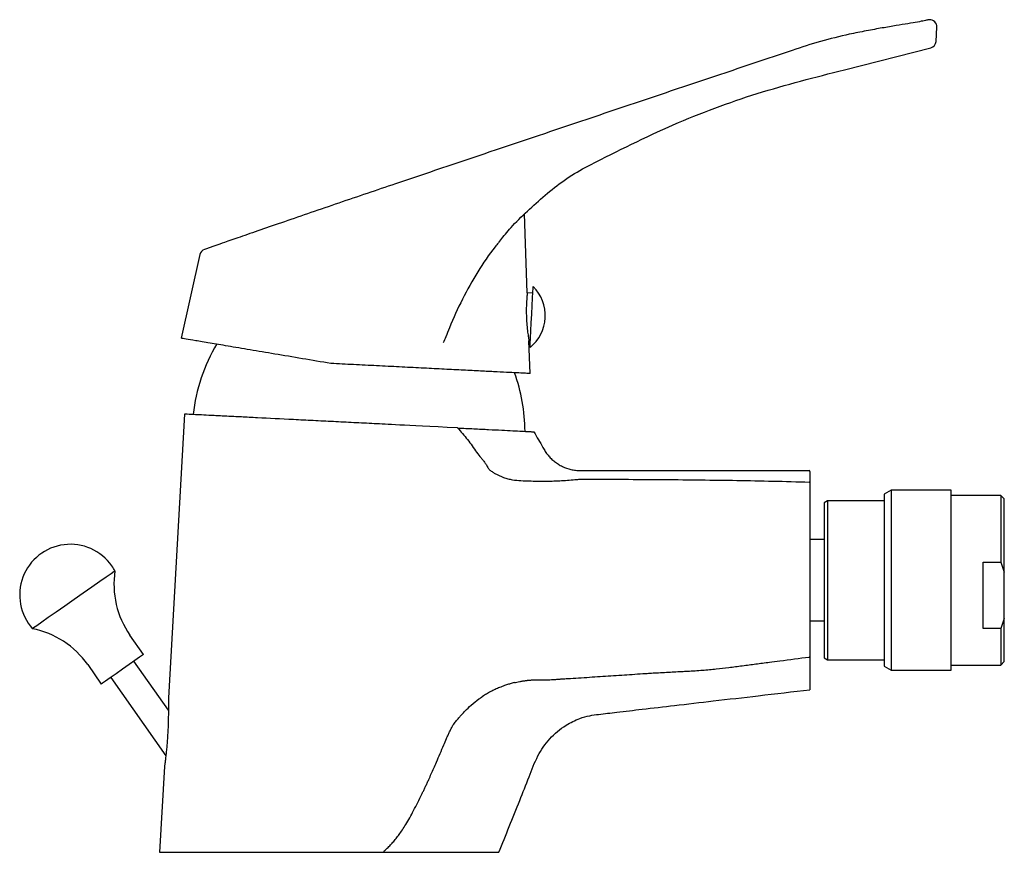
# Model space of a CAD drawing. Header units: millimetres. Extents: x 3856.919 to 3857.059, y 1755.794 to 1755.912.
import ezdxf

# ---------------------------------------------------------------- set-up
doc = ezdxf.new("R2010")
doc.units = ezdxf.units.MM
doc.layers.add('SANINDUSA', color=3, linetype='Continuous')

msp = doc.modelspace()

# ---------------------------------------------------------------- linework, layer by layer
at = {"layer": 'SANINDUSA'}
for p, q in [((3857.049037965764, 1755.908546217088), (3857.049139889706, 1755.910561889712)), ((3857.036058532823, 1755.904527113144), (3857.048301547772, 1755.907631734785)), ((3856.973952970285, 1755.888856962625), (3856.972531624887, 1755.888377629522)), ((3856.991190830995, 1755.87297832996), (3856.990800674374, 1755.884126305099)), ((3856.944858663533, 1755.87837559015), (3856.942209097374, 1755.866543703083)), ((3856.991974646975, 1755.872938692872), (3856.991190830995, 1755.87297832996)), ((3856.991429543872, 1755.866157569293), (3856.99163124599, 1755.866147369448)), ((3856.991591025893, 1755.861543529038), (3856.991429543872, 1755.866157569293)), ((3856.942686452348, 1755.855805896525), (3856.940419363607, 1755.815646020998)), ((3857.042686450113, 1755.845055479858), (3857.041686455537, 1755.844478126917)), ((3857.051186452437, 1755.845055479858), (3857.042686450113, 1755.845055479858)), ((3857.042686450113, 1755.845055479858), (3857.042686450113, 1755.831396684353)), ((3857.051186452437, 1755.831396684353), (3857.051186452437, 1755.845055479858)), ((3857.033686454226, 1755.843555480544), (3857.033186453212, 1755.843266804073)), ((3857.041686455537, 1755.843555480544), (3857.033686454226, 1755.843555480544)), ((3857.033686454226, 1755.843555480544), (3857.033686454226, 1755.831503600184)), ((3857.041686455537, 1755.844478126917), (3857.041686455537, 1755.820132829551)), ((3857.058186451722, 1755.844305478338), (3857.051186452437, 1755.844305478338)), ((3857.058686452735, 1755.843805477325), (3857.058186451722, 1755.844305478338)), ((3857.058186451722, 1755.844305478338), (3857.058186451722, 1755.834860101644)), ((3857.058686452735, 1755.820805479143), (3857.058686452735, 1755.843805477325)), ((3857.033186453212, 1755.843266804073), (3857.033186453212, 1755.821344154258)), ((3857.033186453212, 1755.838055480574), (3857.03118645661, 1755.838055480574)), ((3857.055686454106, 1755.834860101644), (3857.058186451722, 1755.834860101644)), ((3857.055686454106, 1755.82545322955), (3857.055686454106, 1755.834860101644)), ((3857.058186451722, 1755.834860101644), (3857.058686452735, 1755.833446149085)), ((3857.033686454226, 1755.831503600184), (3857.033686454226, 1755.82105547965)), ((3857.042686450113, 1755.831396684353), (3857.042686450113, 1755.819555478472)), ((3857.051186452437, 1755.819555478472), (3857.051186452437, 1755.831396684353)), ((3857.058686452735, 1755.826867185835), (3857.058186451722, 1755.82545322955)), ((3857.03118645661, 1755.82655547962), (3857.033186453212, 1755.82655547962)), ((3857.058186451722, 1755.82545322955), (3857.055686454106, 1755.82545322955)), ((3857.058186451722, 1755.82545322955), (3857.058186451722, 1755.82030547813)), ((3856.936904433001, 1755.821799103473), (3856.93498218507, 1755.824544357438)), ((3857.033186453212, 1755.821344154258), (3857.033686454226, 1755.82105547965)), ((3856.929002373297, 1755.820357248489), (3856.930924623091, 1755.817611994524)), ((3856.940421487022, 1755.813899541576), (3856.935552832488, 1755.820852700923)), ((3857.033686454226, 1755.82105547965), (3857.041686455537, 1755.82105547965)), ((3857.041686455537, 1755.820132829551), (3857.042686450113, 1755.819555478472)), ((3857.051186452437, 1755.82030547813), (3857.058186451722, 1755.82030547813)), ((3857.058186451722, 1755.82030547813), (3857.058686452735, 1755.820805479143)), ((3856.932276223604, 1755.818558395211), (3856.940058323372, 1755.807444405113)), ((3857.042686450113, 1755.819555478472), (3857.051186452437, 1755.819555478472)), ((3856.939872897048, 1755.805965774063), (3856.939186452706, 1755.793805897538)), ((3856.939186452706, 1755.793805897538), (3856.987186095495, 1755.793805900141))]:
    msp.add_line(p, q, dxfattribs=at)
at = {"layer": 'SANINDUSA', "flags": 128}
for points in [[(3856.947121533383, 1755.879660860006), (3856.946731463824, 1755.879525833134), (3856.945820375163, 1755.879210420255), (3856.945507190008, 1755.879101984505), (3856.945507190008, 1755.879101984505), (3856.945507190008, 1755.879101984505)], [(3856.991584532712, 1755.865223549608), (3856.991590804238, 1755.865347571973), (3856.991614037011, 1755.865807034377), (3856.991652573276, 1755.866569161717), (3856.991703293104, 1755.867572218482), (3856.991762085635, 1755.868734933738), (3856.991824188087, 1755.869963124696), (3856.991884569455, 1755.871157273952), (3856.991938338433, 1755.872220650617), (3856.991981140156, 1755.873067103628), (3856.992009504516, 1755.873628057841), (3856.992021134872, 1755.873858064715), (3856.992021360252, 1755.873862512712)], [(3856.932868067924, 1755.833622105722), (3856.932730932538, 1755.833526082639), (3856.932308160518, 1755.833230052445), (3856.931620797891, 1755.83274875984), (3856.930703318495, 1755.832106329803), (3856.929601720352, 1755.831334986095), (3856.928371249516, 1755.830473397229), (3856.92707360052, 1755.829564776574), (3856.925773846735, 1755.828654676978), (3856.924537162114, 1755.827788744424), (3856.923425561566, 1755.827010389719), (3856.922494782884, 1755.826358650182), (3856.921791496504, 1755.825866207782), (3856.921350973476, 1755.82555775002), (3856.92119530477, 1755.825448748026)], [(3856.936904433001, 1755.821799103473), (3856.936764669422, 1755.821701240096), (3856.936345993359, 1755.821408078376), (3856.935689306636, 1755.82094826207), (3856.934858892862, 1755.820366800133), (3856.933936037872, 1755.819720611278), (3856.933011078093, 1755.819072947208), (3856.932174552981, 1755.818487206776), (3856.931508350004, 1755.818020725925), (3856.931077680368, 1755.8177191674), (3856.930924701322, 1755.81761204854)]]:
    msp.add_lwpolyline(points, dxfattribs=at)
at = {"layer": 'SANINDUSA'}
for centre, radius, start, end in [((3857.048141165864, 1755.910612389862), 0.001000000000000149, 357.1053225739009, 94.84495345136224), ((3857.048039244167, 1755.908596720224), 0.001000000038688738, 285.2067932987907, 357.0777137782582), ((3856.945834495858, 1755.878157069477), 0.001000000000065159, 109.1053225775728, 167.3777440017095), ((3856.987986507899, 1755.869736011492), 0.005771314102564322, 308.5672335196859, 45.64341162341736), ((3856.968790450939, 1755.853037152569), 0.02499999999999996, 149.4466171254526, 173.7872892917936), ((3856.965877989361, 1755.853184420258), 0.02500000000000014, 0.4233558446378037, 19.8035960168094), ((3857.031086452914, 1755.847704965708), 0.0001000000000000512, 0, 89.99871639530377), ((3857.031090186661, 1755.846097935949), 9.632959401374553e-05, 2.01636909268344, 89.39227732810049), ((3856.926557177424, 1755.83021293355), 0.007172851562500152, 35.00000000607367, 221.6218830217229), ((3856.926557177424, 1755.83021293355), 0.007172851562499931, 28.37811697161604, 35.00000000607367), ((3856.945221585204, 1755.83171406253), 0.01250000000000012, 171.2198519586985, 215.0000000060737), ((3856.918762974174, 1755.813187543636), 0.01250000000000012, 35.00000000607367, 78.78014804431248)]:
    msp.add_arc(centre, radius, start, end, dxfattribs=at)
for points, knots in [([(3857.048056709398, 1755.911608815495), (3857.048056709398, 1755.911608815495), (3857.048056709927, 1755.911608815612), (3857.047936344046, 1755.911582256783), (3857.047395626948, 1755.91146996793), (3857.046454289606, 1755.9112900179), (3857.04511360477, 1755.911053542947), (3857.043422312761, 1755.910776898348), (3857.041427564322, 1755.910446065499), (3857.03918768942, 1755.910051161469), (3857.037566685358, 1755.909711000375), (3857.036756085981, 1755.9095408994)], [0, 0, 0, 0, 3.04774610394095e-06, 0.1156083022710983, 0.231214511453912, 0.3573956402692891, 0.4835804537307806, 0.6108219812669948, 0.7380820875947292, 0.8690253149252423, 1, 1, 1, 1]), ([(3857.036756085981, 1755.9095408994), (3857.035392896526, 1755.909230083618), (3857.032660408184, 1755.908607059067), (3857.020878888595, 1755.904656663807), (3857.001308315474, 1755.898081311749), (3856.983071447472, 1755.891931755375), (3856.973952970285, 1755.888856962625)], [0, 0, 0, 0, 0.06338624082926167, 0.1270565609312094, 0.5635262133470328, 1, 1, 1, 1]), ([(3857.000128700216, 1755.891098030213), (3857.004005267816, 1755.893049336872), (3857.011656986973, 1755.896900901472), (3857.023702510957, 1755.901390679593), (3857.031928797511, 1755.903478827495), (3857.036058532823, 1755.904527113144)], [0, 0, 0, 0, 0.3383446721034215, 0.6678378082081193, 1, 1, 1, 1]), ([(3856.989402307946, 1755.882774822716), (3856.991010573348, 1755.884336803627), (3856.99426928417, 1755.887501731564), (3856.99807655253, 1755.890071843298), (3857.000128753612, 1755.89109794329), (3857.000128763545, 1755.891097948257)], [0, 0, 0, 0, 0.4935269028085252, 0.9999975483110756, 1, 1, 1, 1]), ([(3856.972531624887, 1755.888377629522), (3856.971205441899, 1755.887931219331), (3856.968552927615, 1755.887038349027), (3856.964506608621, 1755.885663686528), (3856.960554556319, 1755.884304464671), (3856.956816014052, 1755.883014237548), (3856.953414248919, 1755.881838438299), (3856.95055482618, 1755.880849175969), (3856.948399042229, 1755.880103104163), (3856.947506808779, 1755.87979423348), (3856.947121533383, 1755.879660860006)], [0, 0, 0, 0, 0.1322662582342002, 0.2645473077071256, 0.3968638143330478, 0.5291358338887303, 0.6590995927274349, 0.7889819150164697, 0.908880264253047, 1, 1, 1, 1]), ([(3856.987159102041, 1755.880076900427), (3856.987353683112, 1755.880341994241), (3856.987979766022, 1755.881194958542), (3856.988711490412, 1755.881960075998), (3856.989402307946, 1755.882774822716)], [0, 0, 0, 0, 0.3107912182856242, 1, 1, 1, 1]), ([(3856.987113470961, 1755.88002573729), (3856.986959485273, 1755.879842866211), (3856.985883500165, 1755.878565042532), (3856.984139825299, 1755.875924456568), (3856.981966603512, 1755.872098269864), (3856.980550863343, 1755.868969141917), (3856.979734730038, 1755.866868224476), (3856.979431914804, 1755.866163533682), (3856.979311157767, 1755.865882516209)], [0, 0, 0, 0, 0.04431719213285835, 0.3096692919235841, 0.583693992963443, 0.857824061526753, 0.9433029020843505, 1, 1, 1, 1]), ([(3856.991190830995, 1755.87297832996), (3856.991188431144, 1755.872891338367), (3856.991180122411, 1755.872817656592), (3856.991125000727, 1755.872242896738), (3856.991071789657, 1755.871395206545), (3856.991050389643, 1755.87033705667), (3856.991082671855, 1755.869198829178), (3856.991166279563, 1755.86810064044), (3856.991278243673, 1755.867157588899), (3856.991380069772, 1755.866486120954), (3856.991424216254, 1755.866228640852), (3856.991427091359, 1755.866211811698), (3856.991429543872, 1755.866157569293)], [0, 0, 0, 0, 0.1069857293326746, 0.2139665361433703, 0.321042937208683, 0.427807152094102, 0.53402889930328, 0.6406370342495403, 0.748712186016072, 0.8576858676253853, 0.9654547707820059, 1, 1, 1, 1]), ([(3856.963405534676, 1755.862968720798), (3856.962055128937, 1755.863196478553), (3856.95931523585, 1755.863658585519), (3856.955465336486, 1755.864307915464), (3856.951903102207, 1755.864908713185), (3856.948798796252, 1755.865432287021), (3856.946192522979, 1755.865871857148), (3856.944190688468, 1755.866209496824), (3856.942835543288, 1755.866438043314), (3856.942269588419, 1755.866533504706), (3856.94222317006, 1755.866541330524), (3856.942209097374, 1755.866543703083)], [0, 0, 0, 0, 0.1168648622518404, 0.2371118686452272, 0.3539795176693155, 0.4742279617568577, 0.5909412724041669, 0.711034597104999, 0.827690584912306, 0.9477608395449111, 1, 1, 1, 1]), ([(3856.979112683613, 1755.862174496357), (3856.978148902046, 1755.862223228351), (3856.976221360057, 1755.862320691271), (3856.973106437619, 1755.862478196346), (3856.969898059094, 1755.862640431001), (3856.966637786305, 1755.862805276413), (3856.964478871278, 1755.862914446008), (3856.963405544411, 1755.862968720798)], [0, 0, 0, 0, 0.2004536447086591, 0.4009028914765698, 0.6013738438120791, 0.8018188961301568, 1, 1, 1, 1]), ([(3856.991591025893, 1755.861543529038), (3856.991549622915, 1755.861545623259), (3856.991466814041, 1755.861549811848), (3856.990804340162, 1755.861583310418), (3856.989760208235, 1755.86163610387), (3856.988307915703, 1755.861709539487), (3856.986490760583, 1755.861801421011), (3856.984330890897, 1755.861910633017), (3856.981879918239, 1755.862034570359), (3856.980035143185, 1755.862127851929), (3856.979112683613, 1755.862174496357)], [0, 0, 0, 0, 0.1249940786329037, 0.2499969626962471, 0.3749986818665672, 0.4999969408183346, 0.6250034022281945, 0.7499926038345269, 0.8749865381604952, 1, 1, 1, 1]), ([(3856.981311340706, 1755.853852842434), (3856.973329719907, 1755.854256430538), (3856.971463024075, 1755.854350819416), (3856.968586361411, 1755.854496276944), (3856.967608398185, 1755.854545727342), (3856.965673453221, 1755.854643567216), (3856.964712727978, 1755.85469214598), (3856.962804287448, 1755.854788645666), (3856.961856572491, 1755.854836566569), (3856.960444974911, 1755.85490794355), (3856.959974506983, 1755.85493173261), (3856.959046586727, 1755.854978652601), (3856.958589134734, 1755.855001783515), (3856.956333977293, 1755.85511581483), (3856.954631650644, 1755.855201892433), (3856.952631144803, 1755.855303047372), (3856.952238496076, 1755.855322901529), (3856.951476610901, 1755.855361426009), (3856.951106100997, 1755.855380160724), (3856.950025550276, 1755.855434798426), (3856.949346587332, 1755.85546912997), (3856.948390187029, 1755.855517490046), (3856.94808170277, 1755.855533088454), (3856.947485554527, 1755.855563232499), (3856.947197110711, 1755.855577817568), (3856.94636942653, 1755.855619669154), (3856.945871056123, 1755.855644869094), (3856.944977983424, 1755.85569002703), (3856.944583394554, 1755.85570997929), (3856.944071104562, 1755.85573588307), (3856.943913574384, 1755.855743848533), (3856.943625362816, 1755.855758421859), (3856.943494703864, 1755.855765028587), (3856.942917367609, 1755.85579422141), (3856.942686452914, 1755.855805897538), (3856.942686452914, 1755.855805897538)], [0, 0, 0, 0, 0.1249999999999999, 0.1249999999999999, 0.1874999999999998, 0.1874999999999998, 0.2499999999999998, 0.2499999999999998, 0.3124999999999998, 0.3124999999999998, 0.3437499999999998, 0.3437499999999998, 0.3749999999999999, 0.3749999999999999, 0.4999999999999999, 0.4999999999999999, 0.53125, 0.53125, 0.5625, 0.5625, 0.625, 0.625, 0.65625, 0.65625, 0.6874999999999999, 0.6874999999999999, 0.75, 0.75, 0.8125, 0.8125, 0.84375, 0.84375, 0.875, 0.875, 1, 1, 1, 1]), ([(3856.981311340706, 1755.853852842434), (3856.981812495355, 1755.853336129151), (3856.982285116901, 1755.852782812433), (3856.983190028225, 1755.85162176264), (3856.983618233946, 1755.851019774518), (3856.98403042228, 1755.850399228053)], [0, 0, 0, 0, 0.5, 0.5, 1, 1, 1, 1]), ([(3856.981311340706, 1755.853852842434), (3856.9821156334, 1755.853812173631), (3856.982886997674, 1755.853773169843), (3856.98399384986, 1755.853717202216), (3856.984354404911, 1755.853698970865), (3856.985058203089, 1755.853663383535), (3856.985400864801, 1755.853646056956), (3856.987051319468, 1755.853562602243), (3856.988190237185, 1755.853505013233), (3856.989617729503, 1755.85343283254), (3856.990047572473, 1755.853411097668), (3856.990783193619, 1755.853373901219), (3856.991092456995, 1755.853358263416), (3856.991594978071, 1755.853332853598), (3856.99178825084, 1755.853323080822), (3856.991986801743, 1755.853313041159), (3856.992037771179, 1755.853310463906), (3856.99210729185, 1755.853306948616), (3856.992125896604, 1755.853306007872), (3856.99212807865, 1755.853305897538)], [0, 0, 0, 0, 0.1249999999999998, 0.1249999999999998, 0.1874999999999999, 0.1874999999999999, 0.2499999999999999, 0.2499999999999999, 0.4999999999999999, 0.4999999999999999, 0.6249999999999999, 0.6249999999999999, 0.7499999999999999, 0.7499999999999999, 0.875, 0.875, 0.9375, 0.9375, 1, 1, 1, 1]), ([(3856.992128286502, 1755.853305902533), (3856.992558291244, 1755.852561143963), (3856.992988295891, 1755.851816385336), (3856.993525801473, 1755.850885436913), (3856.993631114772, 1755.850697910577), (3856.993866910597, 1755.850338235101), (3856.993994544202, 1755.850164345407), (3856.994269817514, 1755.849828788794), (3856.994418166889, 1755.849666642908), (3856.994728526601, 1755.849363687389), (3856.994891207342, 1755.849221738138), (3856.995230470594, 1755.8489554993), (3856.995407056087, 1755.8488312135), (3856.995774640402, 1755.848600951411), (3856.99596689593, 1755.848494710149), (3856.996553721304, 1755.848212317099), (3856.996960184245, 1755.848068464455), (3856.997592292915, 1755.847917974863), (3856.997808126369, 1755.847878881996), (3856.998239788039, 1755.847824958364), (3856.998455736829, 1755.847809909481), (3856.998887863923, 1755.847802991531), (3856.999103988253, 1755.847805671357), (3856.999536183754, 1755.847805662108), (3857.003209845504, 1755.847805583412), (3857.013798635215, 1755.847805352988), (3857.024171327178, 1755.847805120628), (3857.031086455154, 1755.847804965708)], [0, 0, 0, 0, 0.06249999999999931, 0.06249999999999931, 0.07812499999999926, 0.07812499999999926, 0.09374999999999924, 0.09374999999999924, 0.1093749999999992, 0.1093749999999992, 0.1249999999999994, 0.1249999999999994, 0.1406249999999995, 0.1406249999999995, 0.1562499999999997, 0.1562499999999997, 0.1874999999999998, 0.1874999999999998, 0.2031249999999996, 0.2031249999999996, 0.2187499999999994, 0.2187499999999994, 0.2343749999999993, 0.2343749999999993, 0.2499999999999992, 0.4999999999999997, 1, 1, 1, 1]), ([(3856.98403042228, 1755.850399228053), (3856.984244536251, 1755.850146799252), (3856.984454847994, 1755.849888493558), (3856.984764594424, 1755.849493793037), (3856.984867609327, 1755.849361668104), (3856.985073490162, 1755.849096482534), (3856.985177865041, 1755.848964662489), (3856.985321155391, 1755.848756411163), (3856.985367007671, 1755.848685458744), (3856.985453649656, 1755.848539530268), (3856.985493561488, 1755.848463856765), (3856.985608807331, 1755.848233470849), (3856.985709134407, 1755.848094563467), (3856.985945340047, 1755.847853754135), (3856.986077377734, 1755.847759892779), (3856.986345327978, 1755.847577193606), (3856.986482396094, 1755.847490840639), (3856.986621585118, 1755.847409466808)], [0, 0, 0, 0, 0.250000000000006, 0.250000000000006, 0.3750000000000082, 0.3750000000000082, 0.5000000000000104, 0.5000000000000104, 0.5625000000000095, 0.5625000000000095, 0.6250000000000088, 0.6250000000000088, 0.7500000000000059, 0.7500000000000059, 0.875000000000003, 0.875000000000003, 1, 1, 1, 1]), ([(3857.031186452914, 1755.847704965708), (3857.031186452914, 1755.84770496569), (3857.031186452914, 1755.847569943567), (3857.031186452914, 1755.847035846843), (3857.031186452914, 1755.846633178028), (3857.031186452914, 1755.846101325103)], [0, 0, 0, 0, 0.5000000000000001, 0.5000000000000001, 1, 1, 1, 1]), ([(3856.986621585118, 1755.847409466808), (3856.98701483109, 1755.847179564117), (3856.987422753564, 1755.84700140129), (3856.988046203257, 1755.846780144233), (3856.988255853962, 1755.846715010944), (3856.988671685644, 1755.846607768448), (3856.988878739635, 1755.846564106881), (3856.989496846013, 1755.84645593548), (3856.989904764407, 1755.846414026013), (3856.990710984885, 1755.84636655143), (3856.991107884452, 1755.846360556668), (3856.991500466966, 1755.846362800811)], [0, 0, 0, 0, 0.25, 0.25, 0.375, 0.375, 0.5, 0.5, 0.75, 0.75, 1, 1, 1, 1]), ([(3856.991500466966, 1755.846362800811), (3856.992212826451, 1755.846328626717), (3856.992922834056, 1755.846315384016), (3856.993987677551, 1755.846322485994), (3856.994342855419, 1755.846329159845), (3856.995058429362, 1755.846347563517), (3856.995418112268, 1755.846359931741), (3856.996140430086, 1755.846393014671), (3856.996503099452, 1755.846413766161), (3856.997226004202, 1755.846467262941), (3856.997586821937, 1755.846499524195), (3856.998126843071, 1755.846555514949), (3856.998306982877, 1755.846575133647), (3856.99860238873, 1755.846595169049), (3856.998706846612, 1755.846600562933), (3856.998865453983, 1755.846602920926), (3856.998918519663, 1755.846603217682), (3856.999025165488, 1755.84660244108), (3856.999078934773, 1755.84660086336), (3856.999239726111, 1755.846597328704), (3856.999345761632, 1755.846597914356), (3856.999558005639, 1755.846598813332), (3856.999664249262, 1755.84659898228), (3856.999983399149, 1755.846598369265), (3857.000196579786, 1755.846596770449), (3857.001260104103, 1755.846595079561), (3857.002111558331, 1755.846591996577), (3857.003814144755, 1755.846586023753), (3857.004665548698, 1755.846582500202), (3857.007220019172, 1755.846570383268), (3857.008923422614, 1755.846560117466), (3857.01403467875, 1755.846520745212), (3857.017443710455, 1755.846483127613), (3857.024265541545, 1755.846369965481), (3857.027678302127, 1755.846293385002), (3857.031091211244, 1755.846194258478)], [0, 0, 0, 0, 0.06250000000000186, 0.06250000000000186, 0.09375000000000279, 0.09375000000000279, 0.1250000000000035, 0.1250000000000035, 0.1562500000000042, 0.1562500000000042, 0.1875000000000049, 0.1875000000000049, 0.2031250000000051, 0.2031250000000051, 0.2109375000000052, 0.2109375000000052, 0.2148437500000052, 0.2148437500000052, 0.2187500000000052, 0.2187500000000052, 0.2265625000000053, 0.2265625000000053, 0.2343750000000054, 0.2343750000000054, 0.2500000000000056, 0.2500000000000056, 0.3125000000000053, 0.3125000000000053, 0.3750000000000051, 0.3750000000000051, 0.5000000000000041, 0.5000000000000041, 0.7500000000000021, 0.7500000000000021, 1, 1, 1, 1]), ([(3857.031186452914, 1755.846101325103), (3857.031186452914, 1755.845821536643), (3857.031186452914, 1755.84546540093), (3857.031186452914, 1755.844816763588), (3857.031186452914, 1755.844583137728), (3857.031186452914, 1755.84408702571), (3857.031186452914, 1755.843823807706), (3857.031186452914, 1755.843267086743), (3857.031186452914, 1755.84297358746), (3857.031186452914, 1755.842355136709), (3857.031186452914, 1755.842034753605), (3857.031186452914, 1755.841047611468), (3857.031186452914, 1755.840352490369), (3857.031186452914, 1755.839618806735)], [0, 0, 0, 0, 0.25, 0.25, 0.375, 0.375, 0.5, 0.5, 0.625, 0.625, 0.75, 0.75, 1, 1, 1, 1]), ([(3857.031186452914, 1755.839618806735), (3857.031186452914, 1755.838141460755), (3857.031186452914, 1755.836646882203), (3857.031186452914, 1755.833623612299), (3857.031186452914, 1755.832090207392), (3857.031186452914, 1755.827516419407), (3857.031186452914, 1755.824480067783), (3857.031186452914, 1755.821456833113)], [0, 0, 0, 0, 0.2499999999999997, 0.2499999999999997, 0.4999999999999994, 0.4999999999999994, 1, 1, 1, 1]), ([(3856.989379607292, 1755.817810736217), (3856.989493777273, 1755.817837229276), (3856.989740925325, 1755.817894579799), (3856.990141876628, 1755.817974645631), (3856.99059961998, 1755.818054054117), (3856.990974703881, 1755.818107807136), (3856.991262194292, 1755.818143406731), (3856.991459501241, 1755.818166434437), (3856.99167909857, 1755.818187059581), (3856.991912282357, 1755.818195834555), (3856.992139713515, 1755.81819722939), (3856.992367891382, 1755.818199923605), (3856.992857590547, 1755.818203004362), (3856.993460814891, 1755.818207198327), (3856.994131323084, 1755.818215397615), (3856.99458284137, 1755.818232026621), (3856.99493125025, 1755.818252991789), (3856.995225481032, 1755.818276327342), (3856.995485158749, 1755.81829612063), (3856.99572379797, 1755.818317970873), (3856.996069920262, 1755.818337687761), (3856.996587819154, 1755.818371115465), (3856.997554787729, 1755.818430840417), (3856.998843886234, 1755.818512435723), (3857.000379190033, 1755.818610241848), (3857.002408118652, 1755.818741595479), (3857.004922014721, 1755.818905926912), (3857.007206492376, 1755.81906530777), (3857.008814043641, 1755.819169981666), (3857.009806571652, 1755.819226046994), (3857.011231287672, 1755.819300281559), (3857.012602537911, 1755.81937118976), (3857.014298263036, 1755.819459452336), (3857.015933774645, 1755.819569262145), (3857.017878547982, 1755.819737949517), (3857.019432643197, 1755.819915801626), (3857.02065878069, 1755.820075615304), (3857.021618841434, 1755.820199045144), (3857.022577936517, 1755.820323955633), (3857.023536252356, 1755.820449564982), (3857.024493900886, 1755.820575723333), (3857.025616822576, 1755.820726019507), (3857.027818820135, 1755.821010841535), (3857.029701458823, 1755.821256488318), (3857.031099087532, 1755.821438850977)], [0, 0, 0, 0, 0.008384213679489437, 0.01814962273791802, 0.02924666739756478, 0.0416195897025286, 0.04525551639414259, 0.0499735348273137, 0.05583303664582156, 0.06103207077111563, 0.0666696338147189, 0.07211462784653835, 0.07736777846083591, 0.1017279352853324, 0.1153027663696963, 0.1253728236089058, 0.1340675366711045, 0.1402818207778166, 0.146494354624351, 0.1527052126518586, 0.1574272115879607, 0.1713064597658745, 0.1898501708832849, 0.2267690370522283, 0.2637601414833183, 0.2999687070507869, 0.3723077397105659, 0.4441054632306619, 0.4639128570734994, 0.4876502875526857, 0.5152923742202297, 0.5660854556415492, 0.5859959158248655, 0.6369207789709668, 0.6834761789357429, 0.7257598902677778, 0.7488692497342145, 0.771957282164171, 0.7950264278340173, 0.818078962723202, 0.8411171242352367, 0.8641431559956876, 0.899142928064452, 1, 1, 1, 1]), ([(3857.031099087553, 1755.82143885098), (3857.031122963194, 1755.821439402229), (3857.031145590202, 1755.821441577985), (3857.031177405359, 1755.821448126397), (3857.031186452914, 1755.821452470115), (3857.031186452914, 1755.821456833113)], [0, 0, 0, 0, 0.5, 0.5, 1, 1, 1, 1]), ([(3857.031186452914, 1755.821456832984), (3857.031186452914, 1755.821210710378), (3857.031186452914, 1755.82097258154), (3857.031186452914, 1755.820525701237), (3857.031186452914, 1755.82031255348), (3857.031186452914, 1755.81993402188), (3857.031186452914, 1755.819764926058), (3857.031186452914, 1755.819478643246), (3857.031186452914, 1755.819363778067), (3857.031186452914, 1755.81927751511)], [0, 0, 0, 0, 0.25, 0.25, 0.5, 0.5, 0.75, 0.75, 1, 1, 1, 1]), ([(3857.03118645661, 1755.819277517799), (3857.03118645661, 1755.818818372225), (3857.03118645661, 1755.817893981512), (3857.03118645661, 1755.817039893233), (3857.03118645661, 1755.817013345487), (3857.03118645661, 1755.81680599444)], [0, 0, 0, 0, 0.3234311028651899, 0.6511588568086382, 1, 1, 1, 1]), ([(3856.989379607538, 1755.817810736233), (3856.98926935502, 1755.817783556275), (3856.989066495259, 1755.817733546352), (3856.988791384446, 1755.817656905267), (3856.988429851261, 1755.81754808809), (3856.987928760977, 1755.817380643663), (3856.987293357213, 1755.817137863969), (3856.986645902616, 1755.816853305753), (3856.986024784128, 1755.81654459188), (3856.985524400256, 1755.816262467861), (3856.985127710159, 1755.816020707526), (3856.984933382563, 1755.81589372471), (3856.984830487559, 1755.815826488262)], [0, 0, 0, 0, 0.06833409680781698, 0.1257317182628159, 0.1718309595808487, 0.2955078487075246, 0.4435156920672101, 0.5808837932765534, 0.7207540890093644, 0.8604744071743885, 0.9261222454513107, 1, 1, 1, 1]), ([(3856.940419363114, 1755.815646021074), (3856.940419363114, 1755.815646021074), (3856.940419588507, 1755.815630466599), (3856.940420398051, 1755.815571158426), (3856.940420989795, 1755.815526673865), (3856.940422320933, 1755.815416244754), (3856.940423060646, 1755.815350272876), (3856.940424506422, 1755.815200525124), (3856.940425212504, 1755.815116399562), (3856.94042697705, 1755.814849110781), (3856.940427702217, 1755.81464910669), (3856.940427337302, 1755.814218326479), (3856.940426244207, 1755.813991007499), (3856.940421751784, 1755.813524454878), (3856.94041835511, 1755.813284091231), (3856.940408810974, 1755.812791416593), (3856.94040262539, 1755.812538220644), (3856.940379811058, 1755.811778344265), (3856.940358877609, 1755.811266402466), (3856.940303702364, 1755.810232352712), (3856.940269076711, 1755.809707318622), (3856.94020871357, 1755.808946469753), (3856.940187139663, 1755.808696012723), (3856.940141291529, 1755.808202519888), (3856.94011689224, 1755.807958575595), (3856.940067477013, 1755.807495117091), (3856.940042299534, 1755.80727380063), (3856.939992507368, 1755.806858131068), (3856.939968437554, 1755.806668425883), (3856.939936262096, 1755.806423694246), (3856.939926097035, 1755.806348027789), (3856.939908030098, 1755.806215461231), (3856.93990011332, 1755.806158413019), (3856.939886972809, 1755.806064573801), (3856.9398817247, 1755.806027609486), (3856.939874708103, 1755.805978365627), (3856.939872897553, 1755.805965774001), (3856.939872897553, 1755.805965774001)], [0, 0, 0, 0, 0.03125000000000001, 0.03125000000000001, 0.06250000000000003, 0.06250000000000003, 0.09375000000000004, 0.09375000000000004, 0.1250000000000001, 0.1250000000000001, 0.1875000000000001, 0.1875000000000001, 0.2500000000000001, 0.2500000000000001, 0.3125000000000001, 0.3125000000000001, 0.3750000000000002, 0.3750000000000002, 0.5000000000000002, 0.5000000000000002, 0.6250000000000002, 0.6250000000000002, 0.6875000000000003, 0.6875000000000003, 0.7500000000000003, 0.7500000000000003, 0.8125000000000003, 0.8125000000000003, 0.8750000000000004, 0.8750000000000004, 0.9062500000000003, 0.9062500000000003, 0.9375000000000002, 0.9375000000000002, 0.9687500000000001, 0.9687500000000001, 1, 1, 1, 1]), ([(3856.98068704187, 1755.811790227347), (3856.980754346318, 1755.811883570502), (3856.980887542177, 1755.8120682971), (3856.98109581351, 1755.812334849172), (3856.981306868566, 1755.812591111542), (3856.981494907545, 1755.812802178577), (3856.981658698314, 1755.812986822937), (3856.981806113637, 1755.813156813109), (3856.981979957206, 1755.813351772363), (3856.982182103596, 1755.813572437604), (3856.982600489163, 1755.814011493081), (3856.983306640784, 1755.814686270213), (3856.984056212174, 1755.815285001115), (3856.984593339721, 1755.815666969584), (3856.984751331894, 1755.815773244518), (3856.984830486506, 1755.815826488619)], [0, 0, 0, 0, 0.05932205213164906, 0.117398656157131, 0.1744068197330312, 0.2305248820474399, 0.2632336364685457, 0.3017609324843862, 0.3466061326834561, 0.3980012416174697, 0.4561661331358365, 0.6595608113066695, 0.9016353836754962, 0.9507189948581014, 1, 1, 1, 1]), ([(3856.987186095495, 1755.793805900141), (3856.987673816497, 1755.795021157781), (3856.988655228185, 1755.797466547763), (3856.990070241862, 1755.801028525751), (3856.991438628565, 1755.80434902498), (3856.992540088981, 1755.807415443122), (3856.994297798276, 1755.809955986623), (3856.996392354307, 1755.811719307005), (3856.998389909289, 1755.812702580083), (3856.999962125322, 1755.813163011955), (3857.001721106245, 1755.813373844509), (3857.004194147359, 1755.813664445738), (3857.007773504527, 1755.814086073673), (3857.012324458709, 1755.81461852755), (3857.017802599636, 1755.815256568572), (3857.024191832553, 1755.815997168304), (3857.028752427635, 1755.816524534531), (3857.03118645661, 1755.81680599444)], [0, 0, 0, 0, 0.07059923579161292, 0.1420626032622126, 0.2065720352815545, 0.2643927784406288, 0.3170113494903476, 0.3710715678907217, 0.4100983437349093, 0.4362584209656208, 0.4589739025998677, 0.5054590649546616, 0.5705786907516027, 0.6532401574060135, 0.7524942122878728, 0.8679040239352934, 1, 1, 1, 1]), ([(3856.978345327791, 1755.80655664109), (3856.978348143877, 1755.80656313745), (3856.978522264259, 1755.806964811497), (3856.978870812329, 1755.807775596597), (3856.979339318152, 1755.808891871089), (3856.979711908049, 1755.809772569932), (3856.979986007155, 1755.81039688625), (3856.980210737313, 1755.810865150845), (3856.980441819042, 1755.811328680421), (3856.980604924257, 1755.811635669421), (3856.98068704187, 1755.811790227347)], [0, 0, 0, 0, 0.003704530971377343, 0.2290534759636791, 0.4616734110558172, 0.6368508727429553, 0.7291343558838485, 0.8181902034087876, 0.908465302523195, 1, 1, 1, 1]), ([(3856.977260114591, 1755.804108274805), (3856.977378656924, 1755.804370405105), (3856.977619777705, 1755.804903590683), (3856.977981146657, 1755.805719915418), (3856.978222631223, 1755.806274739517), (3856.978345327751, 1755.806556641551)], [0, 0, 0, 0, 0.3223602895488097, 0.6556962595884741, 1, 1, 1, 1]), ([(3856.970994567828, 1755.794049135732), (3856.971078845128, 1755.794123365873), (3856.971247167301, 1755.794271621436), (3856.971492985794, 1755.794502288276), (3856.971733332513, 1755.794738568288), (3856.971967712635, 1755.794981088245), (3856.972196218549, 1755.795229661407), (3856.972418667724, 1755.795484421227), (3856.972715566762, 1755.795841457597), (3856.973089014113, 1755.796334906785), (3856.973540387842, 1755.796997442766), (3856.97424047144, 1755.798113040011), (3856.975179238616, 1755.799792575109), (3856.975945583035, 1755.801318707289), (3856.976391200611, 1755.802246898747), (3856.976492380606, 1755.802462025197), (3856.976594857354, 1755.80268297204), (3856.976697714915, 1755.802909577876), (3856.976808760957, 1755.803137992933), (3856.976919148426, 1755.803372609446), (3856.97703157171, 1755.803612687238), (3856.977145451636, 1755.803858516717), (3856.977221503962, 1755.804024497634), (3856.977259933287, 1755.804108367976)], [0, 0, 0, 0, 0.02878010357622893, 0.05748083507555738, 0.08612095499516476, 0.114719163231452, 0.1432940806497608, 0.1718642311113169, 0.2004480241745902, 0.2607995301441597, 0.3279526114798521, 0.4021528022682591, 0.5915313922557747, 0.8096037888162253, 0.8289020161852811, 0.8486890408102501, 0.868967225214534, 0.8897110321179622, 0.9108062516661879, 0.9323818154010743, 0.9544387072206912, 0.9769778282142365, 1, 1, 1, 1])]:
    msp.add_open_spline(points, degree=3, knots=knots, dxfattribs=at)
for points in [[(3856.99212807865, 1755.853305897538), (3856.992128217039, 1755.853305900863), (3856.992128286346, 1755.853305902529), (3856.992128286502, 1755.853305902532)], [(3856.970860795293, 1755.79380605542), (3856.970905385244, 1755.793887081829), (3856.970949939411, 1755.793968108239), (3856.970994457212, 1755.794049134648)]]:
    msp.add_open_spline(points, degree=3, dxfattribs=at)

doc.saveas('drawing.dxf')
